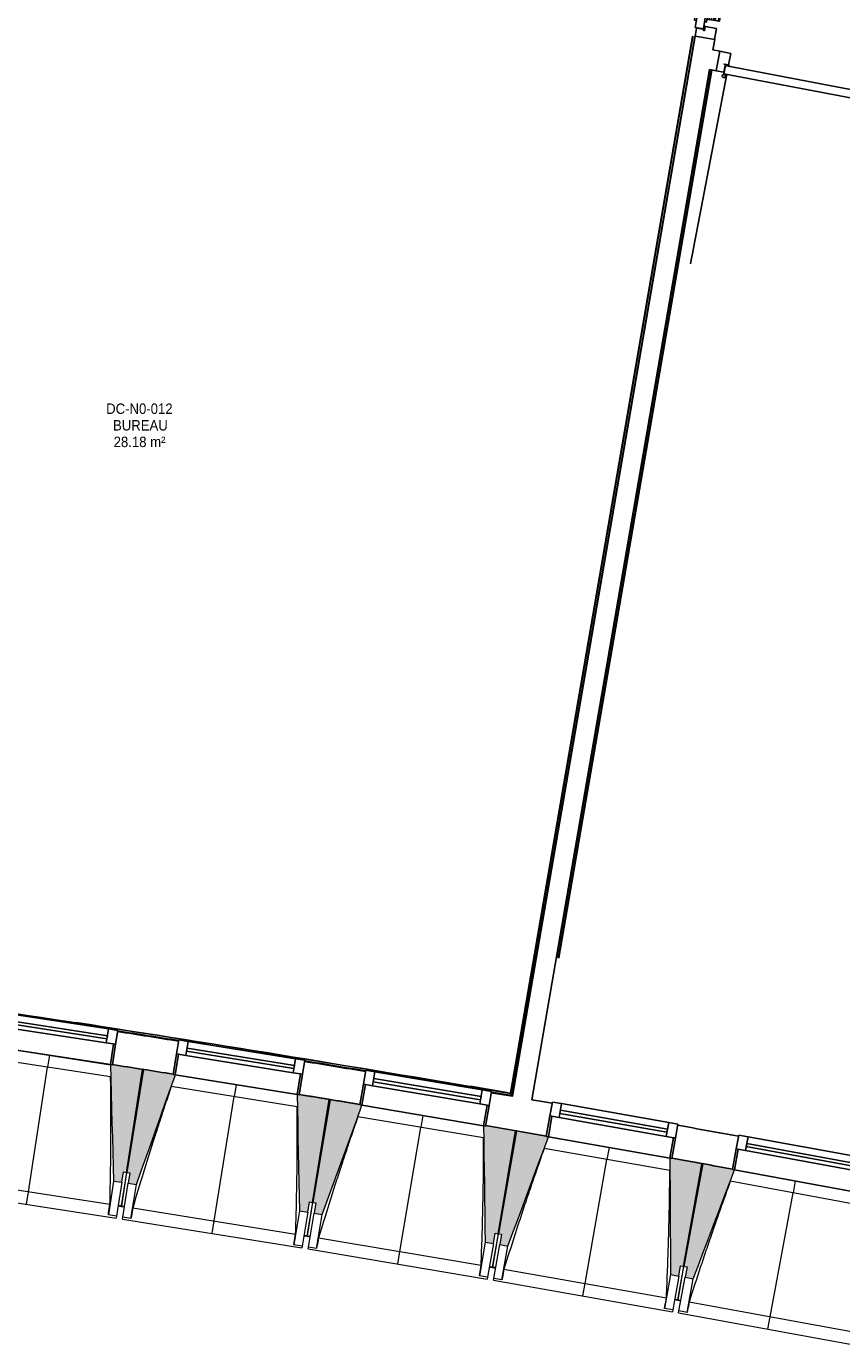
# Model space of a CAD drawing. Header units: millimetres. Extents: x -2845 to 74565, y -36590 to 13748.
# Tile 13 of 33: x 50785 to 54685, y -32059 to -25746. Entities that reach past the tile are written whole.
import ezdxf

# ---------------------------------------------------------------- set-up
doc = ezdxf.new("R2010")
doc.units = ezdxf.units.MM
for name, color, linetype, lineweight in [('A-DETL-GENF', 7, 'Continuous', 18), ('A-DOOR', 7, 'Continuous', 25), ('A-FLOR', 7, 'Continuous', 25), ('A-FLOR-HRAL', 7, 'Continuous', 18), ('A-GENM', 7, 'Continuous', 18), ('A-GLAZ', 7, 'Continuous', 25), ('A-WALL', 7, 'Continuous', 25), ('ESPACE', 7, 'Continuous', 30), ('I-WALL', 7, 'Continuous', 25), ('Q-SPCQ', 7, 'Continuous', 18), ('S-BEAM', 7, 'Continuous', 18)]:
    doc.layers.add(name, color=color, linetype=linetype, lineweight=lineweight)
doc.styles.add('Arial_3', font='arial.ttf', dxfattribs={"width": 0.9, "height": 50})

# ---------------------------------------------------------------- blocks, each defined once
blk = doc.blocks.new('20_MUR PREFA_01 - MODULE_01 B-3165811-2021_015_1111_DCE_1_50_N0 FINI_CFO_AL SPE')
at = {"layer": 'A-GENM'}
for p, q in [((0, 722.1), (0, 661.4)), ((0, 661.4), (0, 58.5)), ((0, 0.7), (0, 58.5))]:
    blk.add_line(p, q, dxfattribs=at)
blk = doc.blocks.new('B02_DC_STR_rvt-1-2021_015_1111_DCE_1_50_N0 FINI_CFO_AL SPE')
at = {"layer": 'S-BEAM', "lineweight": 5, "true_color": 0x787878}
for points in [[(-1928, -31277.9), (-1920.4, -31228.5), (-1905.6, -31230.7), (-1829.7, -30737.7), (-1972.9, -30715.7), (-1973, -30716.4), (-1982.9, -30714.9), (-1967.5, -31271.8)], [(-1858, -31288.9), (-1672.2, -30763.7), (-1682, -30762.1), (-1682, -30761.4), (-1825, -30738.4), (-1903.9, -31230.9), (-1889.6, -31233.2), (-1897.5, -31282.6), (-1889.6, -31283.9)], [(-1038.6, -31421.1), (-1030.7, -31371.7), (-1015.9, -31374.1), (-936.4, -30881.7), (-1079.5, -30858.6), (-1079.6, -30859.3), (-1089.4, -30857.7), (-1078.1, -31414.7)], [(-968.8, -31432.7), (-779.1, -30908.8), (-789, -30907.1), (-789, -30906.4), (-931.7, -30882.4), (-1014.7, -31374.2), (-999.9, -31376.7), (-1008.2, -31426), (-999.9, -31427.4)], [(-150.3, -31570.7), (-142, -31521.4), (-127.2, -31523.9), (-44.3, -31032), (-187.1, -31007.9), (-187.3, -31008.6), (-197.1, -31007), (-189.8, -31564.1), (-161.8, -31568.8)], [(-80.5, -31582.8), (112.9, -31060.3), (103, -31058.6), (103, -31057.9), (-39.5, -31032.8), (-126, -31524), (-111.3, -31526.6), (-119.9, -31575.8), (-111.3, -31577.4)], [(736.9, -31726.7), (745.6, -31677.4), (760.3, -31680), (846.8, -31188.8), (704.1, -31163.7), (704, -31164.4), (694.2, -31162.6), (697.5, -31719.8)], [(806.6, -31739.3), (1003.7, -31218.2), (993.9, -31216.4), (993.9, -31215.7), (851.5, -31189.6), (761.5, -31680.2), (776.3, -31682.9), (767.2, -31732), (776.3, -31733.7)]]:
    blk.add_hatch(color=8, dxfattribs=at).paths.add_polyline_path(points)
at = {"layer": 'A-FLOR'}
for p, q in [((-1945.2, -31389.6), (-1915.6, -31394.3)), ((-1930.2, -31390.9), (-1945, -31388.7)), ((-1915.6, -31394.3), (-1930.4, -31392)), ((-1027, -31537.6), (-1056.6, -31532.8)), ((-1056.6, -31532.8), (-1027, -31537.6)), ((-139.6, -31687.3), (-169.1, -31682.2)), ((-169.1, -31682.2), (-139.6, -31687.3)), ((-139.4, -31686.2), (-154.1, -31683.6)), ((717.3, -31838.1), (746.8, -31843.4)), ((732.2, -31839.7), (717.5, -31837.1))]:
    blk.add_line(p, q, dxfattribs=at)
at = {"layer": 'S-BEAM'}
for p, q in [((-1981.6, -30773.5), (-2585, -30680.7)), ((-2566.2, -30625.1), (-1982.9, -30714.9)), ((-1829.7, -30737.7), (-1973, -30715.7)), ((-1905.6, -31230.7), (-1829.7, -30737.7)), ((-1825, -30738.4), (-1904.4, -31230.8)), ((-1681.9, -30761.5), (-1825, -30738.4)), ((-1672.1, -30763.7), (-1089.5, -30857.7)), ((-1088.7, -30916.4), (-1691.4, -30819.2)), ((-936.4, -30881.7), (-1079.6, -30858.6)), ((-1015.9, -31374.1), (-936.4, -30881.7)), ((-931.7, -30882.4), (-1014.7, -31374.2)), ((-788.8, -30906.5), (-931.7, -30882.4)), ((-779.1, -30908.8), (-197.1, -31007)), ((-196.7, -31065.6), (-798.7, -30964.1)), ((-44.3, -31032), (-187.2, -31007.9)), ((-127.2, -31523.9), (-44.3, -31032)), ((-39.5, -31032.8), (-126, -31524)), ((103.2, -31057.9), (-39.5, -31032.8)), ((112.9, -31060.3), (694.1, -31162.6)), ((694.1, -31221.3), (92.9, -31115.5)), ((846.8, -31188.8), (704, -31163.7)), ((760.3, -31680), (846.8, -31188.8)), ((-1905.6, -31230.7), (-1930.2, -31390.9)), ((-1930.2, -31390.8), (-1904.4, -31230.8)), ((-1928, -31277.9), (-1920.4, -31228.5)), ((-1920.4, -31228.5), (-1905.6, -31230.7)), ((-1904.4, -31230.8), (-1889.6, -31233.2)), ((-1889.6, -31233.2), (-1897.5, -31282.6)), ((851.5, -31189.6), (761.5, -31680.2)), ((994, -31215.7), (851.5, -31189.6)), ((1003.8, -31218.2), (1584.3, -31324.7)), ((-2765.2, -31263), (-1984.9, -31383.1)), ((-1967.5, -31271.8), (-1992.5, -31434.1)), ((-1967.5, -31271.8), (-1928, -31277.9)), ((-1928, -31277.9), (-1953, -31440.2)), ((-1923.7, -31444.7), (-1897.5, -31282.6)), ((-1897.5, -31282.6), (-1858, -31288.9)), ((-1884.2, -31451), (-1858, -31288.9)), ((1583.8, -31383.4), (983.4, -31273.2)), ((-2814.2, -31316.8), (-1954.3, -31449.1)), ((-1015.9, -31374.1), (-1041.7, -31534.2)), ((-1041.6, -31534.1), (-1014.7, -31374.2)), ((-1038.6, -31421.1), (-1030.7, -31371.7)), ((-1030.7, -31371.7), (-1015.9, -31374.1)), ((-1014.7, -31374.2), (-999.9, -31376.7)), ((-999.9, -31376.7), (-1008.2, -31426)), ((-1992.5, -31434.1), (-1992.5, -31433.8)), ((-1953, -31440.2), (-1992.5, -31434.1)), ((-1953, -31440.2), (-1954.3, -31449.1)), ((-1945.4, -31390.7), (-1930.5, -31393)), ((-1930.4, -31392), (-1930.5, -31393)), ((-1930.5, -31392.9), (-1915.7, -31395.3)), ((-1875.7, -31400.2), (-1096.3, -31525.9)), ((-1078.1, -31414.7), (-1104.3, -31576.8)), ((-1078.1, -31414.7), (-1038.6, -31421.1)), ((-1038.6, -31421.1), (-1064.8, -31583.2)), ((-1035.5, -31587.9), (-1008.2, -31426)), ((-1008.2, -31426), (-968.8, -31432.7)), ((-996.1, -31594.6), (-968.8, -31432.7)), ((-1925.1, -31453.6), (-1923.7, -31444.7)), ((-1925.1, -31453.6), (-1066.2, -31592.1)), ((-1884.2, -31451), (-1923.7, -31444.7)), ((-1884.1, -31450.8), (-1884.2, -31451)), ((-1056.8, -31533.8), (-1042, -31536.2)), ((-1041.9, -31535.6), (-1042, -31536.2)), ((-1042, -31536.1), (-1027.2, -31538.6)), ((-987.3, -31543.8), (-208.7, -31675.1)), ((-189.8, -31564.1), (-217.1, -31726)), ((-189.8, -31564.1), (-150.3, -31570.7)), ((-127.2, -31523.9), (-154.2, -31683.7)), ((-154.1, -31683.6), (-126, -31524)), ((-150.3, -31570.7), (-142, -31521.4)), ((-142, -31521.4), (-127.2, -31523.9)), ((-126, -31524), (-111.3, -31526.6)), ((-111.3, -31526.6), (-119.9, -31575.8)), ((-1104.3, -31576.8), (-1104.3, -31576.6)), ((-1064.8, -31583.2), (-1104.3, -31576.8)), ((-1064.8, -31583.2), (-1066.2, -31592.1)), ((-1037, -31596.9), (-1035.5, -31587.9)), ((-1037, -31596.9), (-179.1, -31741.5)), ((-996.1, -31594.6), (-1035.5, -31587.9)), ((-996, -31594.3), (-996.1, -31594.6)), ((-150.3, -31570.7), (-177.6, -31732.6)), ((-148.4, -31737.6), (-119.9, -31575.8)), ((-119.9, -31575.8), (-80.5, -31582.8)), ((-109, -31744.5), (-80.5, -31582.8)), ((-169.3, -31683.3), (-154.5, -31685.8)), ((-154.5, -31685.7), (-154.4, -31684.8)), ((-154.4, -31684.8), (-154.5, -31685.8)), ((-154.5, -31685.7), (-139.7, -31688.3)), ((-99.8, -31693.7), (677.7, -31830.6)), ((760.3, -31680), (732.2, -31839.7)), ((732.3, -31839.6), (761.5, -31680.2)), ((736.9, -31726.7), (745.6, -31677.4)), ((745.6, -31677.4), (760.3, -31680)), ((761.5, -31680.2), (776.3, -31682.9)), ((776.3, -31682.9), (767.2, -31732)), ((-217.1, -31726), (-217.1, -31725.7)), ((-177.6, -31732.6), (-217.1, -31726)), ((-177.6, -31732.6), (-179.1, -31741.5)), ((-150, -31746.5), (-148.4, -31737.6)), ((-150, -31746.5), (706.8, -31897.3)), ((-109, -31744.5), (-148.4, -31737.6)), ((-108.9, -31744.2), (-109, -31744.5)), ((697.5, -31719.8), (669, -31881.5)), ((697.5, -31719.8), (736.9, -31726.7)), ((736.9, -31726.7), (708.4, -31888.4)), ((737.6, -31893.6), (767.2, -31732)), ((767.2, -31732), (806.6, -31739.3)), ((777, -31900.8), (806.6, -31739.3)), ((669, -31881.5), (669, -31881.2)), ((708.4, -31888.4), (669, -31881.5)), ((717.1, -31839.2), (731.9, -31841.8)), ((732, -31840.8), (731.9, -31841.8)), ((731.9, -31841.7), (746.6, -31844.4)), ((786.5, -31850.1), (1563.1, -31992.6)), ((708.4, -31888.4), (706.8, -31897.3)), ((736, -31902.5), (737.6, -31893.6)), ((736, -31902.5), (1591.7, -32059.5)), ((777, -31900.8), (737.6, -31893.6)), ((777, -31900.5), (777, -31900.8))]:
    blk.add_line(p, q, dxfattribs=at)
at = {"layer": 'S-BEAM', "flags": 128}
for points in [[(-1982.9, -30714.2), (-1981, -30783.9), (-1979, -30853.6), (-1977.1, -30923.3), (-1975.2, -30993), (-1973.3, -31062.7), (-1971.4, -31132.4), (-1969.4, -31202.1), (-1967.5, -31271.8)], [(-1858, -31288.9), (-1834.8, -31223.2), (-1811.5, -31157.5), (-1788.3, -31091.7), (-1765, -31026), (-1741.7, -30960.3), (-1718.5, -30894.5), (-1695.2, -30828.8), (-1671.9, -30763.1)], [(-1089.5, -30857), (-1088, -30926.7), (-1086.6, -30996.4), (-1085.2, -31066.2), (-1083.8, -31135.9), (-1082.4, -31205.6), (-1081, -31275.3), (-1079.5, -31345), (-1078.1, -31414.7)], [(-968.8, -31432.7), (-945, -31367.1), (-921.3, -31301.5), (-897.6, -31236), (-873.8, -31170.4), (-850.1, -31104.8), (-826.4, -31039.3), (-802.6, -30973.7), (-778.9, -30908.1)], [(-197.1, -31006.3), (-196.2, -31076), (-195.3, -31145.7), (-194.3, -31215.4), (-193.4, -31285.2), (-192.5, -31354.9), (-191.6, -31424.6), (-190.7, -31494.3), (-189.8, -31564.1)], [(-80.5, -31582.8), (-56.3, -31517.4), (-32.1, -31452), (-7.9, -31386.6), (16.3, -31321.2), (40.5, -31255.8), (64.7, -31190.4), (88.9, -31125), (113.1, -31059.6)], [(694.2, -31161.9), (694.6, -31231.7), (695, -31301.4), (695.4, -31371.1), (695.8, -31440.8), (696.2, -31510.6), (696.7, -31580.3), (697.1, -31650), (697.5, -31719.8)], [(806.6, -31739.3), (831.3, -31674), (855.9, -31608.8), (880.6, -31543.6), (905.3, -31478.4), (930, -31413.2), (954.6, -31348), (979.3, -31282.7), (1004, -31217.5)], [(-1992.5, -31433.8), (-1991, -31423.7), (-1989.5, -31413.5), (-1987.9, -31403.4), (-1986.4, -31393.2), (-1984.9, -31383.1)], [(-1875.7, -31400.2), (-1877.4, -31410.3), (-1879.1, -31420.4), (-1880.8, -31430.5), (-1882.4, -31440.7), (-1884.1, -31450.8)], [(-1104.3, -31576.6), (-1102.7, -31566.4), (-1101.1, -31556.3), (-1099.5, -31546.2), (-1097.9, -31536), (-1096.3, -31525.9)], [(-987.3, -31543.8), (-989, -31553.9), (-990.8, -31564), (-992.5, -31574.1), (-994.2, -31584.2), (-996, -31594.3)], [(-217.1, -31725.7), (-215.4, -31715.6), (-213.7, -31705.5), (-212.1, -31695.3), (-210.4, -31685.2), (-208.7, -31675.1)], [(-99.8, -31693.7), (-101.7, -31703.8), (-103.5, -31713.9), (-105.3, -31724), (-107.1, -31734.1), (-108.9, -31744.2)], [(669, -31881.2), (670.8, -31871.1), (672.5, -31861), (674.3, -31850.9), (676, -31840.8), (677.7, -31830.6)], [(786.5, -31850.1), (784.6, -31860.2), (782.7, -31870.3), (780.8, -31880.3), (778.9, -31890.4), (777, -31900.5)]]:
    blk.add_lwpolyline(points, dxfattribs=at)
at = {"layer": 'S-BEAM'}
for points, knots in [([(-1984.9, -31383.1), (-1983.8, -31337.1), (-1982.4, -31268.2), (-1981.1, -31176.3), (-1980.3, -31101.6), (-1979.9, -31021.1), (-1980, -30934.8), (-1980.6, -30852.2), (-1981.3, -30798.5), (-1981.8, -30773.5)], [0, 0, 0, 0, 0.2222222, 0.3333333, 0.4444444, 0.5833333, 0.7222222, 0.8611111, 0.9816328, 0.9816328, 0.9816328, 0.9816328]), ([(-1691.2, -30819.2), (-1704.9, -30859.2), (-1725.7, -30921), (-1753.2, -31005), (-1776.1, -31076.1), (-1800.4, -31152.8), (-1834.5, -31262.6), (-1859.4, -31345.1), (-1875.7, -31400.2)], [0.0183454, 0.0183454, 0.0183454, 0.0183454, 0.2222222, 0.3333333, 0.4444444, 0.5833333, 0.7222222, 1, 1, 1, 1]), ([(-1096.3, -31525.9), (-1094.9, -31479.9), (-1093, -31411), (-1091, -31319.2), (-1089.7, -31244.4), (-1088.7, -31163.9), (-1088.2, -31077.7), (-1088.2, -30995.1), (-1088.5, -30941.3), (-1088.8, -30916.4)], [0, 0, 0, 0, 0.2222222, 0.3333333, 0.4444444, 0.5833333, 0.7222222, 0.8611111, 0.9816328, 0.9816328, 0.9816328, 0.9816328]), ([(-798.6, -30964.1), (-812.5, -31004), (-833.8, -31065.7), (-861.9, -31149.5), (-885.3, -31220.4), (-910.1, -31297), (-945, -31406.5), (-970.5, -31488.8), (-987.3, -31543.8)], [0.0183454, 0.0183454, 0.0183454, 0.0183454, 0.2222222, 0.3333333, 0.4444444, 0.5833333, 0.7222222, 1, 1, 1, 1]), ([(-208.7, -31675.1), (-207, -31629.1), (-204.6, -31560.3), (-202, -31468.4), (-200.1, -31393.7), (-198.6, -31313.2), (-197.4, -31226.9), (-196.8, -31144.4), (-196.8, -31090.6), (-196.8, -31065.6)], [0, 0, 0, 0, 0.2222222, 0.3333333, 0.4444444, 0.5833333, 0.7222222, 0.8611111, 0.9816328, 0.9816328, 0.9816328, 0.9816328]), ([(93, -31115.5), (78.8, -31155.2), (57.1, -31216.8), (28.4, -31300.3), (4.4, -31371.1), (-20.9, -31447.5), (-56.6, -31556.8), (-82.7, -31638.9), (-99.8, -31693.7)], [0.0183454, 0.0183454, 0.0183454, 0.0183454, 0.2222222, 0.3333333, 0.4444444, 0.5833333, 0.7222222, 1, 1, 1, 1]), ([(677.7, -31830.6), (679.8, -31784.7), (682.7, -31715.9), (686, -31624), (688.3, -31549.3), (690.5, -31468.8), (692.3, -31382.6), (693.4, -31300), (693.9, -31246.3), (694, -31221.3)], [0, 0, 0, 0, 0.2222222, 0.3333333, 0.4444444, 0.5833333, 0.7222222, 0.8611111, 0.9816328, 0.9816328, 0.9816328, 0.9816328]), ([(983.5, -31273.2), (969, -31312.9), (946.9, -31374.3), (917.5, -31457.6), (893.1, -31528.2), (867.1, -31604.4), (830.7, -31713.5), (804, -31795.4), (786.5, -31850.1)], [0.0183454, 0.0183454, 0.0183454, 0.0183454, 0.2222222, 0.3333333, 0.4444444, 0.5833333, 0.7222222, 1, 1, 1, 1])]:
    blk.add_open_spline(points, degree=3, knots=knots, dxfattribs=at)
at = {"layer": 'S-BEAM', "color": 5, "lineweight": 25, "true_color": 0x0000ff}
for p, rotation in [((-2274.4, -30669.3), 171.2495861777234), ((-1380.7, -30810), 170.8379516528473), ((-488, -30957.2), 170.4263171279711), ((403.6, -31110.8), 170.0146826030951), ((1294.1, -31270.8), 169.603048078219)]:
    blk.add_blockref('20_MUR PREFA_01 - MODULE_01 B-3165811-2021_015_1111_DCE_1_50_N0 FINI_CFO_AL SPE', p, dxfattribs=dict(at, rotation=rotation))
blk = doc.blocks.new('PRT_SIMPLE_HUI_58x68x48 - PRT_BOIS_1V_930x2040x40-552383-2021_015_1111_DCE_1_50_N0 FINI_CFO_AL SPE')
at = {"layer": 'A-DETL-GENF', "lineweight": 25}
h = blk.add_hatch(color=256, dxfattribs=at)
h.paths.add_polyline_path([(-483.8, 9.7), (-483.8, 12.8), (-496.3, 14.5), (-500.5, 14.5), (-500.3, 13.2), (-495.7, 13.2), (-485.1, 11.7), (-484.5, 10.7)])
h.paths.add_polyline_path([(-508.5, 8), (-488.5, 8), (-483.8, 9.7), (-485.1, 10.6), (-488.7, 9.3), (-505.2, 9.7), (-505.2, 10.2), (-502, 10.8), (-502, 11.5), (-508.5, 11.5), (-508.5, 8.7)])
h = blk.add_hatch(color=256, dxfattribs=at)
h.paths.add_polyline_path([(413.8, 9.7), (418.9, 8), (438.5, 8), (438.5, 11.5), (432, 11.5), (432.2, 10.2), (435.2, 10.2), (435.2, 9.3), (418.2, 9.5), (415.1, 10.6)])
h.paths.add_polyline_path([(413.8, 9.7), (415.1, 11.7), (426.1, 13.2), (430.5, 13.2), (430.5, 14.5), (425.8, 14.5), (413.8, 12.8), (413.8, 10.4)])
at = {"layer": 'A-DETL-GENF'}
for p, q in [((-508.5, 11.5), (-502, 11.5)), ((-508.5, 8), (-508.5, 11.5)), ((-488.5, 8), (-508.5, 8)), ((-505.2, 10.2), (-505.2, 9.3)), ((-502, 10.2), (-505.2, 10.2)), ((-505.2, 9.3), (-488.7, 9.3)), ((-502, 11.5), (-502, 10.2)), ((-500.5, 14.5), (-496, 14.5)), ((-500.5, 13.2), (-500.5, 14.5)), ((-496.1, 13.2), (-500.5, 13.2)), ((-485.1, 11.7), (-496.1, 13.2)), ((-496, 14.5), (-483.8, 12.8)), ((-488.7, 9.3), (-485.1, 10.6)), ((-483.8, 9.7), (-488.5, 8)), ((-485.1, 10.6), (-485.1, 11.7)), ((-483.8, 12.8), (-483.8, 9.7)), ((413.8, 12.8), (426, 14.5)), ((413.8, 9.7), (413.8, 12.8)), ((418.5, 8), (413.8, 9.7)), ((426.1, 13.2), (415.1, 11.7)), ((415.1, 11.7), (415.1, 10.6)), ((415.1, 10.6), (418.7, 9.3)), ((438.5, 8), (418.5, 8)), ((418.7, 9.3), (435.2, 9.3)), ((426, 14.5), (430.5, 14.5)), ((430.5, 13.2), (426.1, 13.2)), ((430.5, 14.5), (430.5, 13.2)), ((432, 11.5), (438.5, 11.5)), ((432, 10.2), (432, 11.5)), ((435.2, 10.2), (432, 10.2)), ((435.2, 9.3), (435.2, 10.2)), ((438.5, 11.5), (438.5, 8))]:
    blk.add_line(p, q, dxfattribs=at)
at = {"layer": 'A-DOOR'}
for p, q in [((417, 54.5), (417, 977.5)), ((-465.6, 63.5), (-465.6, 54.5)), ((-413.4, 63.5), (-465.6, 63.5)), ((-427.1, 124), (-450.6, 124)), ((-450.6, 124), (-450.6, 123.5)), ((-450.6, 123.5), (-450.6, 119.4)), ((-427.1, 123.5), (-450.6, 123.5)), ((-450.6, 119.4), (-450.6, 112.3)), ((-427.1, 119.4), (-450.6, 119.4)), ((-450.6, 103), (-450.6, 112.3)), ((-450.6, 94.6), (-450.6, 103)), ((-427.1, 103), (-450.6, 103)), ((-450.6, 84.2), (-450.6, 94.6)), ((-427.1, 94.6), (-450.6, 94.6)), ((-450.6, 73.4), (-450.6, 84.2)), ((-427.1, 84.2), (-450.6, 84.2)), ((-450.6, 65), (-450.6, 73.4)), ((-450.6, 73.4), (-427.1, 73.4)), ((-450.6, 65), (-450.6, 64)), ((-450.6, 64), (-427.1, 64)), ((-319.6, 124), (-427.1, 124)), ((-427.1, 124), (-427.1, 123.5)), ((-427.1, 123.5), (-427.1, 124)), ((-427.1, 123.5), (-427.1, 119.4)), ((-319.6, 123.5), (-427.1, 123.5)), ((-427.1, 119.4), (-427.1, 123.5)), ((-427.1, 119.4), (-427.1, 112.3)), ((-319.6, 119.4), (-427.1, 119.4)), ((-427.1, 112.3), (-427.1, 119.4)), ((-427.1, 103), (-427.1, 112.3)), ((-427.1, 112.3), (-427.1, 103)), ((-427.1, 101.8), (-427.1, 103)), ((-319.6, 103), (-427.1, 103)), ((-427.1, 103), (-427.1, 94.6)), ((-427.1, 101.8), (-319.6, 101.8)), ((-427.1, 94.6), (-427.1, 84.2)), ((-427.1, 84.2), (-427.1, 73.4)), ((-427.1, 73.4), (-427.1, 65)), ((-427.1, 64), (-427.1, 65)), ((-413.4, 54.5), (-413.4, 63.5)), ((-319.6, 123.5), (-319.6, 124)), ((-319.6, 119.4), (-319.6, 123.5)), ((-319.6, 112.3), (-319.6, 119.4)), ((-319.6, 112.3), (-319.6, 103)), ((-319.6, 103), (-319.6, 101.8)), ((-499.5, 54.5), (430.5, 54.5)), ((-499.5, 14.5), (-499.5, 54.5)), ((426, 14.5), (-495.9, 14.5)), ((-465.6, 14.5), (-465.6, 5.5)), ((-465.6, 5.5), (-413.4, 5.5)), ((-427.1, 5), (-450.6, 5)), ((-450.6, 5), (-450.6, 4)), ((-450.6, -4.4), (-450.6, 4)), ((-427.1, 4), (-427.1, 5)), ((-427.1, 4), (-427.1, -4.4)), ((-413.4, 5.5), (-413.4, 14.5)), ((430.5, 54.5), (430.5, 14.5)), ((-450.6, -15.2), (-450.6, -4.4)), ((-427.1, -4.4), (-450.6, -4.4)), ((-450.6, -25.6), (-450.6, -15.2)), ((-450.6, -15.2), (-427.1, -15.2)), ((-450.6, -34), (-450.6, -25.6)), ((-450.6, -25.6), (-427.1, -25.6)), ((-450.6, -43.3), (-450.6, -34)), ((-450.6, -34), (-427.1, -34)), ((-450.6, -43.3), (-450.6, -50.4)), ((-450.6, -50.4), (-450.6, -54.5)), ((-450.6, -50.4), (-427.1, -50.4)), ((-450.6, -54.5), (-450.6, -55)), ((-450.6, -54.5), (-427.1, -54.5)), ((-450.6, -55), (-427.1, -55)), ((-427.1, -4.4), (-427.1, -15.2)), ((-427.1, -15.2), (-427.1, -25.6)), ((-427.1, -25.6), (-427.1, -34)), ((-427.1, -34), (-427.1, -32.8)), ((-319.6, -32.8), (-427.1, -32.8)), ((-427.1, -43.3), (-427.1, -34)), ((-427.1, -34), (-319.6, -34)), ((-427.1, -34), (-427.1, -43.3)), ((-427.1, -43.3), (-427.1, -50.4)), ((-427.1, -50.4), (-427.1, -43.3)), ((-427.1, -50.4), (-427.1, -54.5)), ((-427.1, -50.4), (-319.6, -50.4)), ((-427.1, -54.5), (-427.1, -50.4)), ((-427.1, -54.5), (-427.1, -55)), ((-427.1, -54.5), (-319.6, -54.5)), ((-427.1, -55), (-427.1, -54.5)), ((-427.1, -55), (-319.6, -55)), ((-319.6, -32.8), (-319.6, -34)), ((-319.6, -34), (-319.6, -43.3)), ((-319.6, -50.4), (-319.6, -43.3)), ((-319.6, -54.5), (-319.6, -50.4)), ((-319.6, -55), (-319.6, -54.5))]:
    blk.add_line(p, q, dxfattribs=at)
for radius, start, end in [(9.12, 155.82079, 180), (9.12, 180, 204.17921), (7.5, 360, 180), (7.5, 120, 180), (7.5, 180, 360), (7.5, 195, 222.90339), (9.12, 111.98871, 120), (7.5, 0, 90), (7.5, 330, 0), (9.12, 338.29112, 0), (9.12, 240, 248.0113), (7.5, 240, 300), (9.12, 291.9887, 300)]:
    blk.add_arc((429, 65.5), radius, start, end, dxfattribs=at)
at = {"layer": 'Q-SPCQ'}
for p, q in [((430.5, 54.5), (403.5, 54.5)), ((430.5, 40.5), (430.5, 54.5))]:
    blk.add_line(p, q, dxfattribs=at)
blk = doc.blocks.new('PRT_SIMPLE_HUI_58x68x48 - PRT_BOIS_1V_930x2040x40-V5-2021_015_1111_DCE_1_50_N0 FINI_CFO_AL SPE')
at = {"layer": 'A-DETL-GENF', "lineweight": 25}
h = blk.add_hatch(color=256, dxfattribs=at)
h.paths.add_polyline_path([(-500.5, 14.5), (-500.3, 13.2), (-495.7, 13.1), (-485.1, 11.7), (-483.8, 9.7), (-483.8, 12.8), (-496.3, 14.5)])
h.paths.add_polyline_path([(-508.5, 11.5), (-508.5, 8), (-488.5, 8), (-483.8, 9.7), (-485.1, 10.6), (-488.7, 9.3), (-505.2, 9.6), (-505.2, 10.2), (-502, 10.2), (-502, 11.5), (-505.7, 11.5)])
h = blk.add_hatch(color=256, dxfattribs=at)
h.paths.add_polyline_path([(413.8, 12.8), (414.3, 10.5), (415.1, 11.7), (426.2, 13.2), (430.5, 13.2), (430.5, 14.5), (425.8, 14.5), (414.9, 12.9)])
h.paths.add_polyline_path([(415.1, 10.6), (413.8, 9.7), (419, 8), (438.5, 8), (438, 11.5), (432, 11.5), (432.2, 10.2), (435.2, 10.2), (435.2, 9.3), (418.2, 9.5), (415.3, 10.5)])
at = {"layer": 'A-DETL-GENF'}
for p, q in [((-508.5, 11.5), (-502, 11.5)), ((-508.5, 8), (-508.5, 11.5)), ((-488.5, 8), (-508.5, 8)), ((-505.2, 10.2), (-505.2, 9.3)), ((-502, 10.2), (-505.2, 10.2)), ((-505.2, 9.3), (-488.7, 9.3)), ((-502, 11.5), (-502, 10.2)), ((-500.5, 14.5), (-496, 14.5)), ((-500.5, 13.2), (-500.5, 14.5)), ((-496.1, 13.2), (-500.5, 13.2)), ((-485.1, 11.7), (-496.1, 13.2)), ((-496, 14.5), (-483.8, 12.8)), ((-488.7, 9.3), (-485.1, 10.6)), ((-483.8, 9.7), (-488.5, 8)), ((-485.1, 10.6), (-485.1, 11.7)), ((-483.8, 12.8), (-483.8, 9.7)), ((413.8, 12.8), (426, 14.5)), ((413.8, 9.7), (413.8, 12.8)), ((418.5, 8), (413.8, 9.7)), ((426.1, 13.2), (415.1, 11.7)), ((415.1, 11.7), (415.1, 10.6)), ((415.1, 10.6), (418.7, 9.3)), ((438.5, 8), (418.5, 8)), ((418.7, 9.3), (435.2, 9.3)), ((426, 14.5), (430.5, 14.5)), ((430.5, 13.2), (426.1, 13.2)), ((430.5, 14.5), (430.5, 13.2)), ((432, 11.5), (438.5, 11.5)), ((432, 10.2), (432, 11.5)), ((435.2, 10.2), (432, 10.2)), ((435.2, 9.3), (435.2, 10.2)), ((438.5, 11.5), (438.5, 8))]:
    blk.add_line(p, q, dxfattribs=at)
at = {"layer": 'A-DOOR'}
for p, q in [((417, 54.5), (417, 977.5)), ((-465.6, 63.5), (-465.6, 54.5)), ((-413.4, 63.5), (-465.6, 63.5)), ((-427.1, 124), (-450.6, 124)), ((-450.6, 124), (-450.6, 123.5)), ((-450.6, 123.5), (-450.6, 119.4)), ((-427.1, 123.5), (-450.6, 123.5)), ((-450.6, 119.4), (-450.6, 112.3)), ((-427.1, 119.4), (-450.6, 119.4)), ((-450.6, 103), (-450.6, 112.3)), ((-450.6, 94.6), (-450.6, 103)), ((-427.1, 103), (-450.6, 103)), ((-450.6, 84.2), (-450.6, 94.6)), ((-427.1, 94.6), (-450.6, 94.6)), ((-450.6, 73.4), (-450.6, 84.2)), ((-427.1, 84.2), (-450.6, 84.2)), ((-450.6, 65), (-450.6, 73.4)), ((-450.6, 73.4), (-427.1, 73.4)), ((-450.6, 65), (-450.6, 64)), ((-450.6, 64), (-427.1, 64)), ((-319.6, 124), (-427.1, 124)), ((-427.1, 124), (-427.1, 123.5)), ((-427.1, 123.5), (-427.1, 124)), ((-427.1, 123.5), (-427.1, 119.4)), ((-319.6, 123.5), (-427.1, 123.5)), ((-427.1, 119.4), (-427.1, 123.5)), ((-427.1, 119.4), (-427.1, 112.3)), ((-319.6, 119.4), (-427.1, 119.4)), ((-427.1, 112.3), (-427.1, 119.4)), ((-427.1, 103), (-427.1, 112.3)), ((-427.1, 112.3), (-427.1, 103)), ((-427.1, 101.8), (-427.1, 103)), ((-319.6, 103), (-427.1, 103)), ((-427.1, 103), (-427.1, 94.6)), ((-427.1, 101.8), (-319.6, 101.8)), ((-427.1, 94.6), (-427.1, 84.2)), ((-427.1, 84.2), (-427.1, 73.4)), ((-427.1, 73.4), (-427.1, 65)), ((-427.1, 64), (-427.1, 65)), ((-413.4, 54.5), (-413.4, 63.5)), ((-319.6, 123.5), (-319.6, 124)), ((-319.6, 119.4), (-319.6, 123.5)), ((-319.6, 112.3), (-319.6, 119.4)), ((-319.6, 112.3), (-319.6, 103)), ((-319.6, 103), (-319.6, 101.8)), ((-499.5, 54.5), (430.5, 54.5)), ((-499.5, 14.5), (-499.5, 54.5)), ((426, 14.5), (-496, 14.5)), ((-465.6, 14.5), (-465.6, 5.5)), ((-465.6, 5.5), (-413.4, 5.5)), ((-427.1, 5), (-450.6, 5)), ((-450.6, 5), (-450.6, 4)), ((-450.6, -4.4), (-450.6, 4)), ((-427.1, 4), (-427.1, 5)), ((-427.1, 4), (-427.1, -4.4)), ((-413.4, 5.5), (-413.4, 14.5)), ((430.5, 54.5), (430.5, 14.5)), ((-450.6, -15.2), (-450.6, -4.4)), ((-427.1, -4.4), (-450.6, -4.4)), ((-450.6, -25.6), (-450.6, -15.2)), ((-450.6, -15.2), (-427.1, -15.2)), ((-450.6, -34), (-450.6, -25.6)), ((-450.6, -25.6), (-427.1, -25.6)), ((-450.6, -43.3), (-450.6, -34)), ((-450.6, -34), (-427.1, -34)), ((-450.6, -43.3), (-450.6, -50.4)), ((-450.6, -50.4), (-450.6, -54.5)), ((-450.6, -50.4), (-427.1, -50.4)), ((-450.6, -54.5), (-450.6, -55)), ((-450.6, -54.5), (-427.1, -54.5)), ((-450.6, -55), (-427.1, -55)), ((-427.1, -4.4), (-427.1, -15.2)), ((-427.1, -15.2), (-427.1, -25.6)), ((-427.1, -25.6), (-427.1, -34)), ((-427.1, -34), (-427.1, -32.8)), ((-319.6, -32.8), (-427.1, -32.8)), ((-427.1, -43.3), (-427.1, -34)), ((-427.1, -34), (-319.6, -34)), ((-427.1, -34), (-427.1, -43.3)), ((-427.1, -43.3), (-427.1, -50.4)), ((-427.1, -50.4), (-427.1, -43.3)), ((-427.1, -50.4), (-427.1, -54.5)), ((-427.1, -50.4), (-319.6, -50.4)), ((-427.1, -54.5), (-427.1, -50.4)), ((-427.1, -54.5), (-427.1, -55)), ((-427.1, -54.5), (-319.6, -54.5)), ((-427.1, -55), (-427.1, -54.5)), ((-427.1, -55), (-319.6, -55)), ((-319.6, -32.8), (-319.6, -34)), ((-319.6, -34), (-319.6, -43.3)), ((-319.6, -50.4), (-319.6, -43.3)), ((-319.6, -54.5), (-319.6, -50.4)), ((-319.6, -55), (-319.6, -54.5))]:
    blk.add_line(p, q, dxfattribs=at)
for radius, start, end in [(9.12, 155.82079, 180), (9.12, 180, 204.17921), (7.5, 360, 180), (7.5, 120, 180), (7.5, 180, 360), (7.5, 195, 225), (9.12, 111.98871, 120), (7.5, 0, 90), (7.5, 330, 0), (9.12, 335.82079, 0), (9.12, 240, 248.0113), (7.5, 240, 270), (7.5, 271.03474, 300), (9.12, 291.9887, 300)]:
    blk.add_arc((429, 65.5), radius, start, end, dxfattribs=at)
at = {"layer": 'Q-SPCQ'}
for p, q in [((430.5, 54.5), (403.5, 54.5)), ((430.5, 40.5), (430.5, 54.5))]:
    blk.add_line(p, q, dxfattribs=at)
blk = doc.blocks.new('XXX_VIDE FENETRE - 590-389517-2021_015_1111_DCE_1_50_N0 FINI_CFO_AL SPE')
at = {"layer": 'A-GLAZ'}
for p, q in [((-305.1, 0), (-305.1, -100)), ((-295.1, 0), (-305.1, 0)), ((295.1, 0), (-295.1, 0)), ((-295.1, -100), (-295.1, 0)), ((305.1, 0), (295.1, 0)), ((295.1, 0), (295.1, -100)), ((305.1, -100), (305.1, 0)), ((-305.1, -100), (-295.1, -100)), ((-260.1, -100), (-305.1, -100)), ((-305.1, -100), (-305.1, -167.5)), ((-260.1, -167.5), (-260.1, -100)), ((260.1, -100), (-260.1, -100)), ((260.1, -100), (260.1, -167.5)), ((305.1, -100), (260.1, -100)), ((295.1, -100), (305.1, -100)), ((305.1, -167.5), (305.1, -100)), ((-305.1, -167.5), (-260.1, -167.5)), ((-260.1, -167.5), (260.1, -167.5)), ((260.1, -167.5), (305.1, -167.5))]:
    blk.add_line(p, q, dxfattribs=at)
at = {"layer": 'A-GLAZ', "color": 173, "true_color": 0x5c63b1}
for p, q in [((260.1, -120), (-260.1, -120)), ((-260.1, -120), (-260.1, -135)), ((260.1, -135), (260.1, -120)), ((-260.1, -135), (260.1, -135))]:
    blk.add_line(p, q, dxfattribs=at)
blk = doc.blocks.new('Garde-corps - Garde-corps-509925-2021_015_1111_DCE_1_50_N0 FINI_CFO_AL SPE')
at = {"layer": 'A-FLOR-HRAL'}
for p, q in [((801, -25794.3), (-70.1, -30850.8)), ((802.7, -25794.5), (-68.8, -30852.7)), ((804.4, -25794.8), (-67.3, -30854.7)), ((811.4, -25796), (-61.5, -30862.9)), ((802.7, -25794.5), (801, -25794.3)), ((802.7, -25794.5), (804.4, -25794.8)), ((804.4, -25794.8), (811.4, -25796)), ((814.4, -25796.6), (811.4, -25796)), ((-1030.9, -30703.2), (-1053.8, -30699.5)), ((-800.1, -30738.5), (-840, -30732.3)), ((-70.1, -30850.8), (-345.8, -30808.3)), ((-70.1, -30850.8), (-259.8, -30818.3)), ((-61.5, -30862.9), (-160.1, -30847.7)), ((-61.5, -30862.9), (-159.8, -30846))]:
    blk.add_line(p, q, dxfattribs=at)
at = {"layer": 'A-FLOR-HRAL', "flags": 128}
blk.add_lwpolyline([(-67.3, -30854.7), (-64.4, -30858.8), (-61.5, -30862.9)], dxfattribs=at)
at = {"layer": 'A-FLOR-HRAL'}
for radius, start, end in [(125935, 80.251097, 82.25963), (125936.7, 80.251889, 81.210417), (125927.8, 80.983066, 81.117624), (125927.8, 80.570873, 80.705431)]:
    blk.add_arc((-21392, -154971), radius, start, end, dxfattribs=at)
for points, knots in [([(-70.1, -30850.8), (-70.1, -30850.8), (-70.1, -30850.8), (-70, -30850.9), (-69.9, -30851), (-69.8, -30851.1), (-69.7, -30851.3), (-69.6, -30851.5), (-69.4, -30851.7), (-69.3, -30851.9), (-69.1, -30852.2), (-68.9, -30852.4), (-68.8, -30852.6), (-68.8, -30852.7)], [0.075, 0.075, 0.075, 0.075, 0.15, 0.2125, 0.275, 0.35, 0.425, 0.5, 0.6, 0.7, 0.775, 0.85, 1, 1, 1, 1]), ([(-61.5, -30862.9), (-61.5, -30862.9), (-61.5, -30862.9), (-61.5, -30863), (-61.4, -30863), (-61.4, -30863.1), (-61.3, -30863.2), (-61.3, -30863.3), (-61.2, -30863.4), (-61.1, -30863.5), (-61, -30863.6), (-60.9, -30863.7), (-60.9, -30863.8), (-60.8, -30864), (-60.7, -30864.1), (-60.6, -30864.3), (-60.4, -30864.4), (-60.3, -30864.6), (-60.2, -30864.8), (-59.9, -30865.1), (-59.5, -30865.7), (-59.2, -30866.1), (-59.1, -30866.4)], [0, 0, 0, 0, 0.071429, 0.107143, 0.142857, 0.178571, 0.214286, 0.25, 0.285714, 0.321429, 0.357143, 0.392857, 0.428571, 0.464286, 0.5, 0.535714, 0.571429, 0.607143, 0.642857, 0.714286, 0.857143, 1, 1, 1, 1])]:
    blk.add_open_spline(points, degree=3, knots=knots, dxfattribs=at)
blk = doc.blocks.new('Garde-corps - Garde-corps-513392-2021_015_1111_DCE_1_50_N0 FINI_CFO_AL SPE')
at = {"layer": 'A-FLOR-HRAL'}
for p, q in [((154.7, -30202.5), (886.9, -25952.8)), ((161.8, -30203.7), (893.9, -25954.2)), ((163.5, -30204), (895.6, -25954.5)), ((165.1, -30204.3), (897.2, -25954.8)), ((151.8, -30202), (154.7, -30202.5)), ((161.8, -30203.7), (154.7, -30202.5)), ((163.5, -30204), (161.8, -30203.7)), ((163.5, -30204), (165.1, -30204.3))]:
    blk.add_line(p, q, dxfattribs=at)
blk = doc.blocks.new('B02_ARC_rvt-1-2021_015_1111_DCE_1_50_N0 FINI_CFO_AL SPE')
at = {"layer": 'A-FLOR'}
for p, q in [((815.2, -25792), (821.7, -25754.2)), ((821.7, -25754.2), (854.2, -25759.8)), ((854.2, -25759.8), (854.4, -25758.3)), ((917.2, -25755.4), (862.6, -25746)), ((908.1, -25808), (917.2, -25755.4)), ((985.5, -25875), (933.1, -25865)), ((975, -25930), (985.5, -25875)), ((959.1, -25933.1), (952.9, -25965.5)), ((960.6, -25933.3), (959.1, -25933.1)), ((973.9, -25935.9), (974.1, -25934.6)), ((974.3, -25933.3), (974.7, -25931.4)), ((952.9, -25965.5), (915.3, -25958.3)), ((-1829.6, -30737), (-1824.9, -30737.7)), ((-1079.3, -30857.4), (-1061.4, -30860.4)), ((-44.3, -31031.3), (-39.2, -31032.1)), ((-4.1, -31038.2), (103.4, -31056.8)), ((847, -31188.1), (851.6, -31188.9))]:
    blk.add_line(p, q, dxfattribs=at)
blk.add_arc((-21392, -154971), 125764.8, 80.57106, 80.695165, dxfattribs=at)
at = {"layer": 'A-WALL'}
for p, q in [((815.2, -25792), (-59.1, -30866.4)), ((908.8, -25808.1), (815.2, -25792)), ((900.1, -25858.6), (908.8, -25808.1)), ((933.1, -25865), (900.1, -25858.6)), ((915.3, -25958.3), (933.1, -25865)), ((34.5, -30882.5), (883.9, -25952.3)), ((883.9, -25952.3), (915.3, -25958.3))]:
    blk.add_line(p, q, dxfattribs=at)
at = {"layer": 'I-WALL', "flags": 128}
for points in [[(-59.1, -30866.4), (-109.7, -30857.7), (-160.3, -30849)], [(131.1, -30899.2), (82.8, -30890.8), (34.5, -30882.5)]]:
    blk.add_lwpolyline(points, dxfattribs=at)
at = {"layer": 'I-WALL'}
for radius, start, end in [(125924.8, 80.983069, 81.117621), (125764.8, 80.983254, 81.117453), (125924.8, 80.570876, 80.705428), (125764.8, 80.57106, 80.705259), (125764.8, 80.158866, 80.293065), (125924.8, 79.746489, 79.881041), (125764.8, 79.746672, 79.880871)]:
    blk.add_arc((-21392, -154971), radius, start, end, dxfattribs=at)
at = {"layer": 'A-DOOR', "lineweight": 18}
for name, p, rotation in [('PRT_SIMPLE_HUI_58x68x48 - PRT_BOIS_1V_930x2040x40-552383-2021_015_1111_DCE_1_50_N0 FINI_CFO_AL SPE', (953.7, -25267.5), 80.22487919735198), ('PRT_SIMPLE_HUI_58x68x48 - PRT_BOIS_1V_930x2040x40-V5-2021_015_1111_DCE_1_50_N0 FINI_CFO_AL SPE', (1386.2, -26000), 169.1696317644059)]:
    blk.add_blockref(name, p, dxfattribs=dict(at, rotation=rotation))
at = {"layer": 'A-FLOR-HRAL', "lineweight": 18}
for name in ['Garde-corps - Garde-corps-509925-2021_015_1111_DCE_1_50_N0 FINI_CFO_AL SPE', 'Garde-corps - Garde-corps-513392-2021_015_1111_DCE_1_50_N0 FINI_CFO_AL SPE']:
    blk.add_blockref(name, (0, 0), dxfattribs=at)
at = {"layer": 'A-GLAZ', "lineweight": 18}
for p, rotation in [((-2274.5, -30670), 171.249586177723), ((-1380.8, -30810.7), 170.8379516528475), ((-488.1, -30957.9), 170.4263171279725), ((403.5, -31111.5), 170.0146826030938), ((1294, -31271.4), 169.6030480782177)]:
    blk.add_blockref('XXX_VIDE FENETRE - 590-389517-2021_015_1111_DCE_1_50_N0 FINI_CFO_AL SPE', p, dxfattribs=dict(at, rotation=rotation))

msp = doc.modelspace()

# ---------------------------------------------------------------- block references
at = {"lineweight": 5}
for name in ['B02_DC_STR_rvt-1-2021_015_1111_DCE_1_50_N0 FINI_CFO_AL SPE', 'B02_ARC_rvt-1-2021_015_1111_DCE_1_50_N0 FINI_CFO_AL SPE']:
    msp.add_blockref(name, (53169.3, 0), dxfattribs=at)

# ---------------------------------------------------------------- texts
at = {"layer": 'ESPACE', "color": 8, "true_color": 0x808080, "char_height": 50, "attachment_point": 1, "style": 'Arial_3'}
for s, insert, width in [('DC-N0-012', (51166.4, -27550.6), 382.405), ('BUREAU', (51199.2, -27630), 303.038), ('28.18 m²', (51202.2, -27709.4), 299.43)]:
    msp.add_mtext(s, dxfattribs=dict(at, insert=insert, width=width))

doc.saveas('drawing.dxf')
